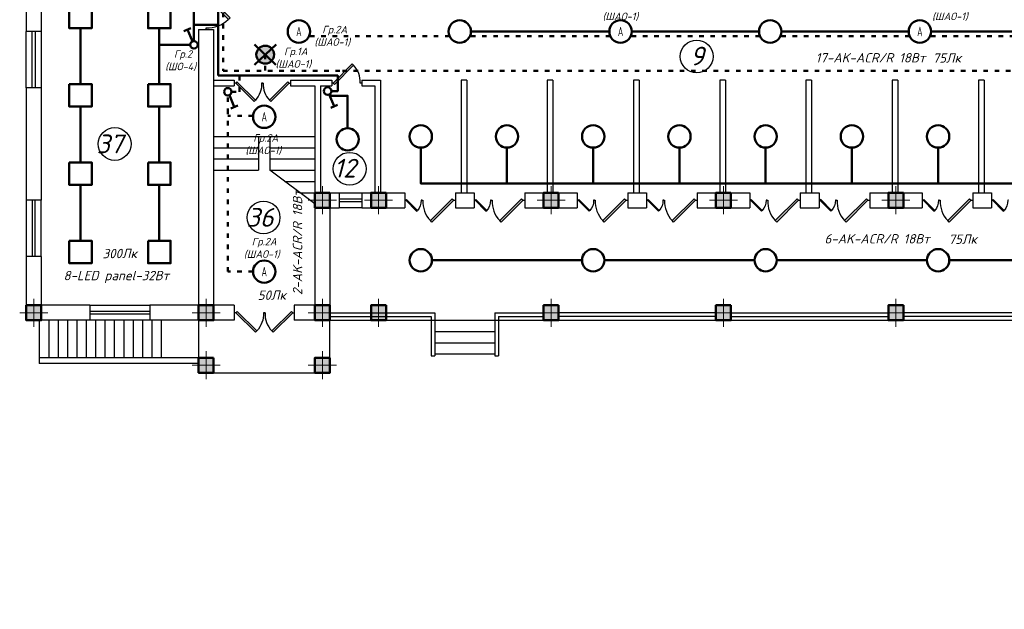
# Model space of a CAD drawing. Header units: millimetres. Extents: x 473009 to 2502882, y 456217 to 1153743.
# Tile 70 of 124: x 1686844 to 1713110, y 500366 to 516091. Entities that reach past the tile are written whole.
import ezdxf

# ---------------------------------------------------------------- set-up
doc = ezdxf.new("R2010")
doc.units = ezdxf.units.MM
doc.linetypes.add('ACAD_ISO03W100', pattern=[30, 12, -18])
doc.layers.add('kolonn', color=7, linetype='Continuous')
for name, color, linetype, lineweight in [('STR. Колонна', 1, 'Continuous', 30), ('STR. Штамп.0', 7, 'Continuous', 20), ('штриховка', 52, 'Continuous', 9), ('ЭМ', 240, 'Continuous', 20)]:
    doc.layers.add(name, color=color, linetype=linetype, lineweight=lineweight)
doc.styles.add('SPDS', font='spds.shx', dxfattribs={"width": 0.8, "height": 250})
doc.styles.get("Standard").update_dxf_attribs({"font": 'isocpeui.ttf'})
doc.styles.add('ГОСТ 300', font='isocpeui.ttf', dxfattribs={"height": 250})

# ---------------------------------------------------------------- blocks, each defined once
blk = doc.blocks.new('*U5')
at = {"layer": 'ЭМ', "color": 1, "lineweight": 50}
for p, q in [((-304, 334), (-131, 434)), ((-47, 88), (-218, 384))]:
    blk.add_line(p, q, dxfattribs=at)
blk.add_circle((0, 0), 100, dxfattribs=at)
blk = doc.blocks.new('jfgjhsdf')
blk.add_hatch(color=1).paths.add_polyline_path([(-593, 731), (-637, 687), (0, 50), (44, 94)])
at = {"color": 1}
for p, q in [((0, 1000), (0, 950)), ((0, 50), (0, 0))]:
    blk.add_line(p, q, dxfattribs=at)
blk.add_lwpolyline([(0, 50), (-637, 687), (-593, 731), (44, 94), (0, 50)], dxfattribs=at)
blk.add_arc((-33, 130), 821, 87.662, 132.9147, dxfattribs=at)
blk = doc.blocks.new('ghsdd')
at = {"ltscale": 50}
h = blk.add_hatch(color=256, dxfattribs=at)
h.paths.add_polyline_path([(0, 200), (-200, 200), (-200, 0), (0, 0)])
h.paths.add_polyline_path([(200, 0), (200, 200), (0, 200), (0, 0)])
h.paths.add_polyline_path([(0, 0), (-200, 0), (-200, -200), (0, -200)])
h.paths.add_polyline_path([(0, 0), (0, -200), (200, -200), (200, 0)])
at = {"lineweight": 0}
for p, q in [((0, -374), (0, 374)), ((-374, 0), (374, 0))]:
    blk.add_line(p, q, dxfattribs=at)
at = {"lineweight": 50, "ltscale": 50}
blk.add_lwpolyline([(200, 200), (200, -200), (-200, -200), (-200, 200), (200, 200)], dxfattribs=at)

msp = doc.modelspace()

# ---------------------------------------------------------------- hatches: boundary and pattern name
at = {"layer": 'штриховка', "lineweight": 50}
h = msp.add_hatch(color=3, dxfattribs=at)
h.dxf.hatch_style = 1
h.paths.add_polyline_path([(1693394.5, 515158.1), (1693223.6, 515323.6, 0.1947785), (1693156.6, 515158.1, 0.2030528), (1693229, 514987.2)])
h.paths.add_polyline_path([(1693560.1, 515329, 0.4142136), (1693223.6, 515323.6), (1693394.5, 515158.1)])
h.paths.add_polyline_path([(1693632.5, 515158.1, 0.2030528), (1693560.1, 515329), (1693394.5, 515158.1), (1693565.4, 514992.5, 0.1947785)])
h.paths.add_polyline_path([(1693394.5, 515158.1), (1693229, 514987.2, 0.4142136), (1693565.4, 514992.5)])

# ---------------------------------------------------------------- linework, layer by layer
at = {"lineweight": 30}
for p, q in [((1687017.9, 518775.8), (1687017.9, 515775.8)), ((1687417.9, 518775.8), (1687417.9, 515775.8)), ((1687417.9, 515775.8), (1687017.9, 515775.8)), ((1691617.9, 515825.8), (1692017.9, 515825.8)), ((1691617.9, 515825.8), (1691617.9, 508475.8)), ((1692017.9, 515825.8), (1692017.9, 508475.8)), ((1687417.9, 514275.8), (1687017.9, 514275.8)), ((1687017.9, 514275.8), (1687017.9, 511275.8)), ((1687417.9, 514275.8), (1687417.9, 511275.8)), ((1692017.9, 514475.8), (1692567.9, 514475.8)), ((1692017.9, 514325.8), (1692567.9, 514325.8)), ((1692567.9, 514475.8), (1692567.9, 514325.8)), ((1694067.9, 514475.8), (1694067.9, 514325.8)), ((1694067.9, 514475.8), (1695167.9, 514475.8)), ((1694067.9, 514325.8), (1694717.9, 514325.8)), ((1694717.9, 514325.8), (1694717.9, 508475.8)), ((1694867.9, 514325.8), (1694867.9, 511475.8)), ((1694867.9, 514325.8), (1695167.9, 514325.8)), ((1695167.9, 514475.8), (1695167.9, 514325.8)), ((1695967.9, 514475.8), (1695967.9, 514325.8)), ((1695967.9, 514475.8), (1696467.9, 514475.8)), ((1695967.9, 514325.8), (1696317.9, 514325.8)), ((1696317.9, 514325.8), (1696317.9, 511475.8)), ((1696467.9, 514475.8), (1696467.9, 511475.8)), ((1698617.9, 514475.8), (1698617.9, 511475.8)), ((1698767.9, 514475.8), (1698617.9, 514475.8)), ((1698767.9, 514475.8), (1698767.9, 511475.8)), ((1701067.9, 514475.8), (1700917.9, 514475.8)), ((1700917.9, 514475.8), (1700917.9, 511475.8)), ((1701067.9, 514475.8), (1701067.9, 511475.8)), ((1703217.9, 514475.8), (1703217.9, 511475.8)), ((1703367.9, 514475.8), (1703217.9, 514475.8)), ((1703367.9, 514475.8), (1703367.9, 511475.8)), ((1705667.9, 514475.8), (1705517.9, 514475.8)), ((1705517.9, 514475.8), (1705517.9, 511475.8)), ((1705667.9, 514475.8), (1705667.9, 511475.8)), ((1707967.9, 514475.8), (1707817.9, 514475.8)), ((1707817.9, 514475.8), (1707817.9, 511475.8)), ((1707967.9, 514475.8), (1707967.9, 511475.8)), ((1710117.9, 514475.8), (1710117.9, 511475.8)), ((1710267.9, 514475.8), (1710117.9, 514475.8)), ((1710267.9, 514475.8), (1710267.9, 511475.8)), ((1712567.9, 514475.8), (1712417.9, 514475.8)), ((1712417.9, 514475.8), (1712417.9, 511475.8)), ((1712567.9, 514475.8), (1712567.9, 511475.8)), ((1694717.9, 511475.8), (1695367.9, 511475.8)), ((1695367.9, 511475.8), (1695367.9, 511075.8)), ((1695967.9, 511475.8), (1695967.9, 511075.8)), ((1695967.9, 511475.8), (1697117.9, 511475.8)), ((1697117.9, 511475.8), (1697117.9, 511075.8)), ((1698467.9, 511475.8), (1698467.9, 511075.8)), ((1698467.9, 511475.8), (1698967.9, 511475.8)), ((1698967.9, 511475.8), (1698967.9, 511075.8)), ((1700317.9, 511475.8), (1700317.9, 511075.8)), ((1700317.9, 511475.8), (1701717.9, 511475.8)), ((1701717.9, 511475.8), (1701717.9, 511075.8)), ((1703067.9, 511475.8), (1703067.9, 511075.8)), ((1703067.9, 511475.8), (1703567.9, 511475.8)), ((1703567.9, 511475.8), (1703567.9, 511075.8)), ((1704917.9, 511475.8), (1704917.9, 511075.8)), ((1704917.9, 511475.8), (1706317.9, 511475.8)), ((1706317.9, 511475.8), (1706317.9, 511075.8)), ((1707667.9, 511475.8), (1707667.9, 511075.8)), ((1707667.9, 511475.8), (1708167.9, 511475.8)), ((1708167.9, 511475.8), (1708167.9, 511075.8)), ((1709517.9, 511475.8), (1709517.9, 511075.8)), ((1709517.9, 511475.8), (1710917.9, 511475.8)), ((1710917.9, 511475.8), (1710917.9, 511075.8)), ((1712267.9, 511475.8), (1712267.9, 511075.8)), ((1712267.9, 511475.8), (1712767.9, 511475.8)), ((1712767.9, 511475.8), (1712767.9, 511075.8)), ((1687417.9, 511275.8), (1687017.9, 511275.8)), ((1695117.9, 511075.8), (1695367.9, 511075.8)), ((1695117.9, 511075.8), (1695117.9, 508075.8)), ((1695967.9, 511075.8), (1697117.9, 511075.8)), ((1698467.9, 511075.8), (1698967.9, 511075.8)), ((1700317.9, 511075.8), (1701717.9, 511075.8)), ((1703067.9, 511075.8), (1703567.9, 511075.8)), ((1704917.9, 511075.8), (1706317.9, 511075.8)), ((1707667.9, 511075.8), (1708167.9, 511075.8)), ((1709517.9, 511075.8), (1710917.9, 511075.8)), ((1712267.9, 511075.8), (1712767.9, 511075.8)), ((1687417.9, 509775.8), (1687017.9, 509775.8)), ((1687017.9, 509775.8), (1687017.9, 508075.8)), ((1687417.9, 509775.8), (1687417.9, 508475.8)), ((1688717.9, 508475.8), (1687417.9, 508475.8)), ((1688717.9, 508475.8), (1688717.9, 508075.8)), ((1691617.9, 508475.8), (1690317.9, 508475.8)), ((1690317.9, 508475.8), (1690317.9, 508075.8)), ((1692567.9, 508475.8), (1692017.9, 508475.8)), ((1692567.9, 508475.8), (1692567.9, 508075.8)), ((1694717.9, 508475.8), (1694167.9, 508475.8)), ((1694167.9, 508475.8), (1694167.9, 508075.8)), ((1688717.9, 508075.8), (1687017.9, 508075.8)), ((1692567.9, 508075.8), (1690317.9, 508075.8)), ((1695117.9, 508075.8), (1694167.9, 508075.8))]:
    msp.add_line(p, q, dxfattribs=at)
at = {"color": 1, "lineweight": 50}
for p, q in [((1692142.9, 515950.8), (1691492.9, 515950.8)), ((1691492.9, 515950.8), (1691492.9, 515519.7)), ((1692142.9, 514600.8), (1692142.9, 515950.8)), ((1692710.6, 514600.8), (1692142.9, 514600.8))]:
    msp.add_line(p, q, dxfattribs=at)
at = {"color": 1}
for p, q in [((1687017.9, 514275.8), (1687017.9, 515775.8)), ((1687177.9, 514275.8), (1687177.9, 515775.8)), ((1687257.9, 515775.8), (1687257.9, 514275.8)), ((1687417.9, 515775.8), (1687417.9, 514275.8)), ((1695367.9, 511475.8), (1695967.9, 511475.8)), ((1687017.9, 511275.8), (1687017.9, 509775.8)), ((1687177.9, 511275.8), (1687177.9, 509775.8)), ((1687257.9, 509775.8), (1687257.9, 511275.8)), ((1687417.9, 509775.8), (1687417.9, 511275.8)), ((1695367.9, 511315.8), (1695967.9, 511315.8)), ((1695967.9, 511235.8), (1695367.9, 511235.8)), ((1695967.9, 511075.8), (1695367.9, 511075.8)), ((1688717.9, 508475.8), (1690317.9, 508475.8)), ((1688717.9, 508315.8), (1690317.9, 508315.8)), ((1690317.9, 508235.8), (1688717.9, 508235.8)), ((1695117.9, 508275.8), (1697917.9, 508275.8)), ((1697917.9, 508275.8), (1697917.9, 507125.8)), ((1699517.9, 508275.8), (1699517.9, 507125.8)), ((1699517.9, 508275.8), (1700817.9, 508275.8)), ((1705417.9, 508275.8), (1701217.9, 508275.8)), ((1705817.9, 508275.8), (1710017.9, 508275.8)), ((1714617.9, 508275.8), (1710417.9, 508275.8)), ((1690317.9, 508075.8), (1688717.9, 508075.8)), ((1695117.9, 508175.8), (1697817.9, 508175.8)), ((1697817.9, 508175.8), (1697817.9, 507125.8)), ((1699617.9, 508175.8), (1699617.9, 507125.8)), ((1699617.9, 508175.8), (1700817.9, 508175.8)), ((1705417.9, 508175.8), (1701217.9, 508175.8)), ((1705817.9, 508175.8), (1710017.9, 508175.8)), ((1714617.9, 508175.8), (1710417.9, 508175.8)), ((1697817.9, 507125.8), (1697917.9, 507125.8)), ((1699517.9, 507125.8), (1699617.9, 507125.8))]:
    msp.add_line(p, q, dxfattribs=at)
at = {"color": 3, "linetype": 'ACAD_ISO03W100', "lineweight": 50, "ltscale": 10}
for p, q in [((1692710.6, 514476.1), (1692710.6, 514725.8)), ((1692710.6, 514168.5), (1692710.6, 514476.1)), ((1692495.5, 514168.5), (1692710.6, 514168.5))]:
    msp.add_line(p, q, dxfattribs=at)
for p, q in [((1692017.9, 512975.8), (1694717.9, 512975.8)), ((1693217.9, 512975.8), (1693217.9, 512075.8)), ((1693517.9, 512975.8), (1693517.9, 512075.8)), ((1692017.9, 512675.8), (1693217.9, 512675.8)), ((1693517.9, 512675.8), (1694717.9, 512675.8)), ((1692017.9, 512375.8), (1693217.9, 512375.8)), ((1693517.9, 512375.8), (1694717.9, 512375.8)), ((1692017.9, 512075.8), (1693217.9, 512075.8)), ((1693517.9, 512075.8), (1694717.9, 512075.8)), ((1694717.9, 511175.8), (1693517.9, 512075.8)), ((1693917.9, 511775.8), (1694717.9, 511775.8)), ((1694317.9, 511475.8), (1694717.9, 511475.8)), ((1697917.9, 507775.8), (1699517.9, 507775.8)), ((1697917.9, 507475.8), (1699517.9, 507475.8)), ((1691617.9, 507075.8), (1687367.9, 507075.8)), ((1691617.9, 506925.8), (1687367.9, 506925.8)), ((1697917.9, 507175.8), (1699517.9, 507175.8))]:
    msp.add_line(p, q)
at = {"color": 1, "lineweight": 50}
for points in [[(1691492.9, 518480.8), (1691492.9, 515950.8)], [(1692142.9, 515950.8), (1692142.9, 516700.8), (1692932.1, 516700.8)], [(1688167.9, 516462.1), (1688167.9, 515862.1), (1688767.9, 515862.1), (1688767.9, 516462.1), (1688167.9, 516462.1)], [(1690267.9, 516462.1), (1690267.9, 515862.1), (1690867.9, 515862.1), (1690867.9, 516462.1), (1690267.9, 516462.1)], [(1688467.9, 514373.3), (1688467.9, 515862.1)], [(1690567.9, 515862.1), (1690567.9, 514373.3)], [(1698880.4, 515775.8), (1702574.6, 515775.8)], [(1703170.6, 515775.8), (1706566.8, 515775.8)], [(1707162.8, 515775.8), (1710559, 515775.8)], [(1711155, 515775.8), (1714551.2, 515775.8)], [(1691392.9, 515419.7), (1690567.9, 515419.7)], [(1693683.3, 515428.3), (1693105.8, 514887.9)], [(1693110.5, 515433.2), (1693678.6, 514882.9)], [(1692710.6, 514600.8), (1695328, 514600.8), (1695328, 514187.5), (1695159.2, 514187.5)], [(1697542.9, 512677.8), (1697542.9, 511725.8), (1714592.9, 511725.8), (1714592.9, 513950.8), (1714492.9, 513950.8), (1714492.9, 514600.8), (1714727.8, 514600.8)], [(1688167.9, 514373.3), (1688167.9, 513773.3), (1688767.9, 513773.3), (1688767.9, 514373.3), (1688167.9, 514373.3)], [(1690267.9, 514373.3), (1690267.9, 513773.3), (1690867.9, 513773.3), (1690867.9, 514373.3), (1690267.9, 514373.3)], [(1695592.9, 513198.8), (1695592.9, 514063.8), (1695158.6, 514063.8), (1695121.9, 514109.5)], [(1688467.9, 512284.5), (1688467.9, 513773.3)], [(1690567.9, 513773.3), (1690567.9, 512284.5)], [(1699842.9, 512677.8), (1699842.9, 511725.8)], [(1702142.9, 512677.8), (1702142.9, 511725.8)], [(1704442.9, 512677.8), (1704442.9, 511725.8)], [(1706742.9, 512677.8), (1706742.9, 511725.8)], [(1709042.9, 512677.8), (1709042.9, 511725.8)], [(1711342.9, 512677.8), (1711342.9, 511725.8)], [(1688167.9, 512284.5), (1688167.9, 511684.5), (1688767.9, 511684.5), (1688767.9, 512284.5), (1688167.9, 512284.5)], [(1690267.9, 512284.5), (1690267.9, 511684.5), (1690867.9, 511684.5), (1690867.9, 512284.5), (1690267.9, 512284.5)], [(1688467.9, 510195.7), (1688467.9, 511684.5)], [(1690567.9, 511684.5), (1690567.9, 510195.7)], [(1688167.9, 510195.7), (1688167.9, 509595.7), (1688767.9, 509595.7), (1688767.9, 510195.7), (1688167.9, 510195.7)], [(1690267.9, 510195.7), (1690267.9, 509595.7), (1690867.9, 509595.7), (1690867.9, 510195.7), (1690267.9, 510195.7)], [(1697840.9, 509674.6), (1701844.9, 509674.6)], [(1702440.9, 509674.6), (1706444.9, 509674.6)], [(1707040.9, 509674.6), (1711044.9, 509674.6)], [(1711640.9, 509674.6), (1715942.9, 509674.6)]]:
    msp.add_lwpolyline(points, dxfattribs=at)
at = {"color": 3, "linetype": 'ACAD_ISO03W100', "lineweight": 50, "ltscale": 10}
for points in [[(1693809.8, 516825.8), (1693809.8, 516575.8), (1692267.9, 516575.8), (1692267.9, 514725.8), (1695453, 514725.8)], [(1694590.3, 515650.8), (1698284.4, 515650.8)], [(1698880.4, 515650.8), (1702574.6, 515650.8)], [(1703170.6, 515650.8), (1706566.8, 515650.8)], [(1707162.8, 515650.8), (1710559, 515650.8)], [(1711155, 515650.8), (1714551.2, 515650.8)], [(1693394.5, 515158.1), (1693394.5, 514725.8)], [(1695453, 514725.8), (1723462.1, 514725.8)], [(1692395.5, 513598.6), (1692395.5, 514068.5)], [(1693069.9, 509371.6), (1692395.5, 509371.6), (1692395.5, 513598.6)], [(1693071.4, 513530.7), (1692395.5, 513530.7)]]:
    msp.add_lwpolyline(points, dxfattribs=at)
at = {"lineweight": 30}
for points in [[(1696617.9, 508075.8), (1696217.9, 508075.8), (1696217.9, 508475.8), (1696617.9, 508475.8)], [(1701217.9, 508075.8), (1700817.9, 508075.8), (1700817.9, 508475.8), (1701217.9, 508475.8)], [(1705817.9, 508075.8), (1705417.9, 508075.8), (1705417.9, 508475.8), (1705817.9, 508475.8)], [(1710417.9, 508075.8), (1710017.9, 508075.8), (1710017.9, 508475.8), (1710417.9, 508475.8)], [(1692017.9, 506675.8), (1691617.9, 506675.8), (1691617.9, 507075.8), (1692017.9, 507075.8)], [(1695117.9, 506675.8), (1694717.9, 506675.8), (1694717.9, 507075.8), (1695117.9, 507075.8)]]:
    msp.add_lwpolyline(points, close=True, dxfattribs=at)
for points in [[(1687367.9, 508075.8), (1687367.9, 506925.8)], [(1687617.9, 508075.8), (1687617.9, 507075.8)], [(1687867.9, 508075.8), (1687867.9, 507075.8)], [(1688117.9, 508075.8), (1688117.9, 507075.8)], [(1688367.9, 508075.8), (1688367.9, 507075.8)], [(1688617.9, 508075.8), (1688617.9, 507075.8)], [(1688867.9, 508075.8), (1688867.9, 507075.8)], [(1689117.9, 508075.8), (1689117.9, 507075.8)], [(1689367.9, 508075.8), (1689367.9, 507075.8)], [(1689617.9, 508075.8), (1689617.9, 507075.8)], [(1689867.9, 508075.8), (1689867.9, 507075.8)], [(1690117.9, 508075.8), (1690117.9, 507075.8)], [(1690367.9, 508075.8), (1690367.9, 507075.8)], [(1690617.9, 508075.8), (1690617.9, 507075.8)], [(1691617.9, 508075.8), (1691617.9, 506675.8), (1695117.9, 506675.8), (1695117.9, 508075.8)], [(1695117.9, 508075.8), (1719217.9, 508075.8), (1719217.9, 503675.8), (1718517.9, 503675.8), (1718517.9, 498475.8), (1719217.9, 498475.8), (1719217.9, 491075.8)]]:
    msp.add_lwpolyline(points)
at = {"color": 1, "lineweight": 50}
for centre, radius in [((1694292.3, 515775.8), 298), ((1698582.4, 515775.8), 298), ((1702872.6, 515775.8), 298), ((1706864.8, 515775.8), 298), ((1706864.8, 515775.8), 298), ((1710857, 515775.8), 298), ((1693394.5, 515158.1), 237.9), ((1693367.9, 513500.8), 298), ((1697542.9, 512975.8), 298), ((1699842.9, 512975.8), 298), ((1702142.9, 512975.8), 298), ((1704442.9, 512975.8), 298), ((1706742.9, 512975.8), 298), ((1709042.9, 512975.8), 298), ((1711342.9, 512975.8), 298), ((1695592.9, 512900.8), 298), ((1697542.9, 509674.6), 298), ((1702142.9, 509674.6), 298), ((1706742.9, 509674.6), 298), ((1711342.9, 509674.6), 298), ((1693367.9, 509371.6), 298)]:
    msp.add_circle(centre, radius, dxfattribs=at)
at = {"color": 1}
for centre in [(1704902.6, 515110.2), (1689379, 512776.2), (1695647.1, 512115.4), (1693350.3, 510816.1)]:
    msp.add_circle(centre, 437, dxfattribs=at)

# ---------------------------------------------------------------- block references
at = {"rotation": 180}
msp.add_blockref('jfgjhsdf', (1691817.9, 516825.8), dxfattribs=at)
for p, xscale, yscale, zscale, rotation in [((1695167.9, 514400.8), 0.7999999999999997, 0.7999999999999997, 0.7999999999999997, 270), ((1692567.9, 514400.8), -0.7692307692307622, 0.7692307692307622, 0.7692307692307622, 270), ((1694067.9, 514400.8), 0.7692307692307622, 0.7692307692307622, 0.7692307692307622, 90), ((1697117.9, 511275.8), -0.4575789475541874, 0.4575789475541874, 0.4575789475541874, 270), ((1698467.9, 511275.8), 0.9151578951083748, 0.9151578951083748, 0.9151578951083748, 90), ((1698967.9, 511275.8), -0.4575789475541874, 0.4575789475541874, 0.4575789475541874, 270), ((1700317.9, 511275.8), 0.9151578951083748, 0.9151578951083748, 0.9151578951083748, 90), ((1701717.9, 511275.8), -0.4575789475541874, 0.4575789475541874, 0.4575789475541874, 270), ((1703067.9, 511275.8), 0.9151578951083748, 0.9151578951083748, 0.9151578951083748, 90), ((1703567.9, 511275.8), -0.4575789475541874, 0.4575789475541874, 0.4575789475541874, 270), ((1704917.9, 511275.8), 0.9151578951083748, 0.9151578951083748, 0.9151578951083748, 90), ((1706317.9, 511275.8), -0.4575789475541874, 0.4575789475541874, 0.4575789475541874, 270), ((1707667.9, 511275.8), 0.9151578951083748, 0.9151578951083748, 0.9151578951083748, 90), ((1708167.9, 511275.8), -0.4575789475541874, 0.4575789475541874, 0.4575789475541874, 270), ((1709517.9, 511275.8), 0.9151578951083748, 0.9151578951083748, 0.9151578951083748, 90), ((1710917.9, 511275.8), -0.4575789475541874, 0.4575789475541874, 0.4575789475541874, 270), ((1712267.9, 511275.8), 0.9151578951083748, 0.9151578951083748, 0.9151578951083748, 90), ((1712767.9, 511275.8), -0.4575789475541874, 0.4575789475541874, 0.4575789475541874, 270), ((1692567.9, 508275.8), -0.8205128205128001, 0.8205128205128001, 0.8205128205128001, 270), ((1694167.9, 508275.8), 0.8205128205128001, 0.8205128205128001, 0.8205128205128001, 90)]:
    msp.add_blockref('jfgjhsdf', p, dxfattribs=dict(xscale=xscale, yscale=yscale, zscale=zscale, rotation=rotation))
at = {"layer": 'kolonn'}
for p in [(1694917.9, 511275.8), (1696417.9, 511275.8), (1701017.9, 511275.8), (1705617.9, 511275.8), (1710217.9, 511275.8), (1687217.9, 508275.8), (1691817.9, 508275.8), (1694917.9, 508275.8), (1696417.9, 508275.8), (1701017.9, 508275.8), (1705617.9, 508275.8), (1710217.9, 508275.8), (1691817.9, 506875.8), (1694917.9, 506875.8)]:
    msp.add_blockref('ghsdd', p, dxfattribs=at)
at = {"layer": 'STR. Колонна', "lineweight": 50, "xscale": -1}
for p, rotation in [((1691492.9, 515419.7), 52.85431056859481), ((1692395.5, 514168.5), 232.8543105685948), ((1695059.2, 514187.5), 232.8543105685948)]:
    msp.add_blockref('*U5', p, dxfattribs=dict(at, rotation=rotation))

# ---------------------------------------------------------------- texts
at = {"color": 1}
for s, p in [('9', (1704728.7, 514870.6)), ('37', (1688898.4, 512528.2)), ('12', (1695221.1, 511880.5)), ('36', (1692899.4, 510568.1))]:
    msp.add_text(s, height=500, dxfattribs=at).set_placement(p)
at = {"width": 6377.27, "attachment_point": 5, "style": 'ГОСТ 300'}
for s, insert, char_height in [(' Гр.2A\\P(ШAО-1)', (1702869.1, 516335.5), 200), (' Гр.2A\\P(ШAО-1)', (1711660.3, 516335.5), 200), (' Гр.2A\\P(ШAО-1)', (1695182.2, 515650.8), 200), (' Гр.1A\\P(ШAО-1)', (1694144.5, 515067.2), 200), (' Гр.2\\P(ШО-4)', (1691136.8, 515000), 200), ('17-AK-ACR/R 18Вт', (1709539.6, 515074.2), 250), (' Гр.2A\\P(ШAО-1)', (1693342.6, 512761.2), 200), ('6-AK-ACR/R 18Вт', (1709716.7, 510246.6), 250), (' Гр.2A\\P(ШAО-1)', (1693302.1, 509995.8), 200), ('8-LED panel-32Вт\\P ', (1689421.8, 509020.8), 250)]:
    msp.add_mtext(s, dxfattribs=dict(at, insert=insert, char_height=char_height))
at = {"char_height": 250, "width": 6377.27, "attachment_point": 5, "style": 'ГОСТ 300'}
for s, insert, rotation in [('75Лк', (1711576.9, 515069.9), 0.40927), ('2-AK-ACR/R 18Вт', (1694256.4, 510144.8), 90), ('75Лк', (1712000.7, 510236.7), 0.40927), ('300Лк', (1689513.5, 509855.3), 0.40927), ('50Лк', (1693570.1, 508744.1), 0.40927)]:
    msp.add_mtext(s, dxfattribs=dict(at, insert=insert, rotation=rotation))
at = {"layer": 'STR. Штамп.0', "color": 3, "lineweight": 30, "char_height": 250, "width": 6377.27, "attachment_point": 5, "style": 'SPDS'}
for insert in [(1694292.3, 515775.8), (1702872.6, 515775.8), (1710857, 515775.8), (1693367.9, 513500.8), (1693367.9, 509371.6)]:
    msp.add_mtext('{\\W0.7;А}', dxfattribs=dict(at, insert=insert))

doc.saveas('drawing.dxf')
